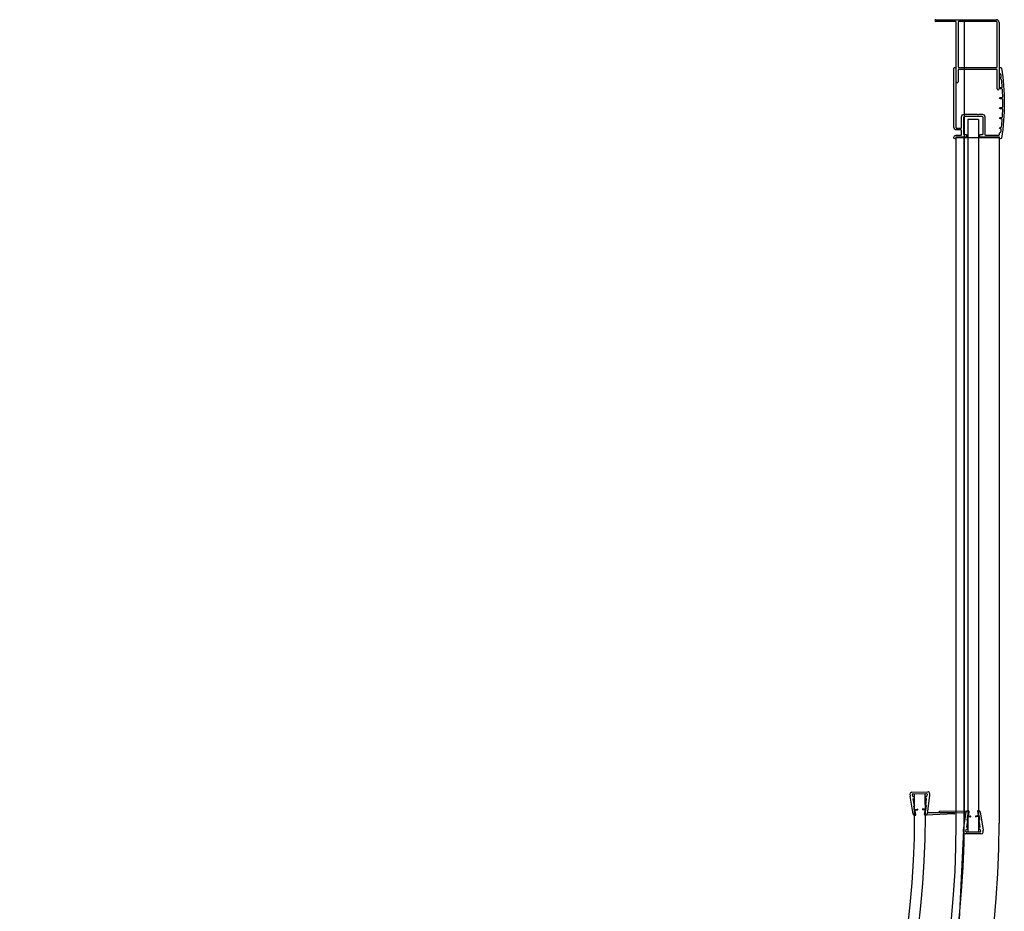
# Model space of a CAD drawing. Header units: millimetres. Extents: x 1733.284 to 1734.284, y 1511.923 to 1512.923.
# Tile 5 of 5: x 1733.732 to 1734.284, y 1512.423 to 1512.923. Entities that reach past the tile are written whole.
import ezdxf

# ---------------------------------------------------------------- set-up
doc = ezdxf.new("R2010")
doc.units = ezdxf.units.MM
doc.header["$LTSCALE"] = 0.2
doc.linetypes.add('CENTER', pattern=[50.800000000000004, 31.75, -6.35, 6.35, -6.35])
doc.layers.add('SANINDUSA', color=3, linetype='Continuous')

msp = doc.modelspace()

# ---------------------------------------------------------------- linework, layer by layer
at = {"layer": 'SANINDUSA'}
for p, q in [((1734.245381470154, 1512.922510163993), (1734.279381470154, 1512.922510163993)), ((1734.256381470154, 1512.921510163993), (1734.245381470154, 1512.921510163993)), ((1734.279381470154, 1512.921510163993), (1734.258381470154, 1512.921510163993)), ((1734.261381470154, 1512.922510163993), (1734.261381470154, 1512.474510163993)), ((1734.256881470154, 1512.88771374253), (1734.256881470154, 1512.921010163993)), ((1734.257881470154, 1512.921010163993), (1734.257881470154, 1512.89621374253)), ((1734.279881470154, 1512.89621374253), (1734.279881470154, 1512.921010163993)), ((1734.280881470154, 1512.921010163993), (1734.280881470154, 1512.883713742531)), ((1734.257881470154, 1512.89421374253), (1734.257881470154, 1512.88771374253)), ((1734.258381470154, 1512.89571374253), (1734.279381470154, 1512.89571374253)), ((1734.258381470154, 1512.89471374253), (1734.279381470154, 1512.89471374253)), ((1734.279881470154, 1512.883713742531), (1734.279881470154, 1512.89421374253)), ((1734.263381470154, 1512.866520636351), (1734.263381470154, 1512.466981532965)), ((1734.269381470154, 1512.866520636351), (1734.263381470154, 1512.866520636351)), ((1734.269381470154, 1512.866520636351), (1734.269381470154, 1512.466981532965)), ((1734.256881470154, 1512.471910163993), (1734.256881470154, 1512.85636374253)), ((1734.256881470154, 1512.85636374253), (1734.280881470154, 1512.85636374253)), ((1734.280881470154, 1512.85636374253), (1734.280881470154, 1512.471910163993)), ((1734.230919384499, 1512.488326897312), (1734.230943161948, 1512.487284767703)), ((1734.232706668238, 1512.477046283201), (1734.230954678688, 1512.487166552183)), ((1734.231896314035, 1512.489349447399), (1734.240893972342, 1512.489554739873)), ((1734.232529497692, 1512.486863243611), (1734.232330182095, 1512.488014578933)), ((1734.232529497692, 1512.486863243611), (1734.232753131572, 1512.486868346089)), ((1734.232618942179, 1512.488365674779), (1734.240216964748, 1512.488539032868)), ((1734.232736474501, 1512.485667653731), (1734.232780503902, 1512.485668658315)), ((1734.233412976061, 1512.481759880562), (1734.232736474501, 1512.485667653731)), ((1734.233418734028, 1512.488383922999), (1734.239417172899, 1512.488520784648)), ((1734.239725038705, 1512.481903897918), (1734.240222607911, 1512.485838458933)), ((1734.24015120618, 1512.487037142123), (1734.24037484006, 1512.487042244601)), ((1734.24017857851, 1512.485837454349), (1734.240222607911, 1512.485838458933)), ((1734.240521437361, 1512.488201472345), (1734.24037484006, 1512.487042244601)), ((1734.241934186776, 1512.487417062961), (1734.240645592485, 1512.477227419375)), ((1734.241916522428, 1512.488577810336), (1734.241940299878, 1512.487535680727)), ((1734.233018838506, 1512.481691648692), (1734.233412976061, 1512.481759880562)), ((1734.233504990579, 1512.478883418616), (1734.233018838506, 1512.481691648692)), ((1734.233385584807, 1512.479573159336), (1734.235060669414, 1512.479863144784)), ((1734.239852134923, 1512.479720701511), (1734.238165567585, 1512.479933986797)), ((1734.240121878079, 1512.481853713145), (1734.239725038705, 1512.481903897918)), ((1734.239764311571, 1512.479026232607), (1734.240121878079, 1512.481853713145)), ((1734.233453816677, 1512.479179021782), (1734.235128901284, 1512.479469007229)), ((1734.233504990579, 1512.478883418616), (1734.233899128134, 1512.478951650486)), ((1734.233513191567, 1512.476382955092), (1734.23399237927, 1512.47639388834)), ((1734.234281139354, 1512.476744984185), (1734.233899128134, 1512.478951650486)), ((1734.23980195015, 1512.479323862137), (1734.238115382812, 1512.479537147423)), ((1734.239086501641, 1512.476854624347), (1734.239367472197, 1512.47907641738)), ((1734.239764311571, 1512.479026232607), (1734.239367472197, 1512.47907641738)), ((1734.239390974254, 1512.476517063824), (1734.239870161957, 1512.476527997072)), ((1734.255662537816, 1512.477234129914), (1734.239870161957, 1512.476527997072)), ((1734.255651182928, 1512.477742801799), (1734.240711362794, 1512.477747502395)), ((1734.24720215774, 1512.478435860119), (1734.24720215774, 1512.47832696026)), ((1734.247397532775, 1512.478127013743), (1734.262333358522, 1512.477781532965)), ((1734.247397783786, 1512.478635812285), (1734.26320215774, 1512.478981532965)), ((1734.255853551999, 1512.477438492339), (1734.255851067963, 1512.477547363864)), ((1734.260890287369, 1512.468142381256), (1734.262410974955, 1512.478299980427)), ((1734.263250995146, 1512.476481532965), (1734.262829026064, 1512.473662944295)), ((1734.263147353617, 1512.475789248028), (1734.264828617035, 1512.475537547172)), ((1734.263681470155, 1512.478981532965), (1734.26320215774, 1512.478981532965)), ((1734.263206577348, 1512.476184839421), (1734.264887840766, 1512.475933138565)), ((1734.263250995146, 1512.476481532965), (1734.263646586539, 1512.476422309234)), ((1734.263978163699, 1512.478637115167), (1734.263646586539, 1512.476422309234)), ((1734.269556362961, 1512.476184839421), (1734.267875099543, 1512.475933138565)), ((1734.269615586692, 1512.475789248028), (1734.267934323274, 1512.475537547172)), ((1734.26878477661, 1512.478637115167), (1734.26911635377, 1512.476422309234)), ((1734.269560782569, 1512.478981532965), (1734.269081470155, 1512.478981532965)), ((1734.269511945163, 1512.476481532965), (1734.26911635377, 1512.476422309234)), ((1734.269511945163, 1512.476481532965), (1734.269933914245, 1512.473662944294)), ((1734.270351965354, 1512.478299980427), (1734.271872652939, 1512.468142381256)), ((1734.263224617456, 1512.473603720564), (1734.262637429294, 1512.469681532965)), ((1734.262681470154, 1512.469681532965), (1734.262637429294, 1512.469681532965)), ((1734.262829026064, 1512.473662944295), (1734.263224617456, 1512.473603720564)), ((1734.269933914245, 1512.473662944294), (1734.269538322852, 1512.473603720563)), ((1734.269538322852, 1512.473603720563), (1734.270125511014, 1512.469681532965)), ((1734.270125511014, 1512.469681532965), (1734.270081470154, 1512.469681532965)), ((1734.260881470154, 1512.466981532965), (1734.260881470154, 1512.468023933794)), ((1734.270881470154, 1512.465981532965), (1734.261881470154, 1512.465981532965)), ((1734.26228477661, 1512.467325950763), (1734.262457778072, 1512.468481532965)), ((1734.262681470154, 1512.468481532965), (1734.262457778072, 1512.468481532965)), ((1734.270181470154, 1512.466981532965), (1734.262581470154, 1512.466981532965)), ((1734.269381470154, 1512.466981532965), (1734.263381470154, 1512.466981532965)), ((1734.270305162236, 1512.468481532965), (1734.270081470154, 1512.468481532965)), ((1734.270305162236, 1512.468481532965), (1734.270478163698, 1512.467325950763)), ((1734.271881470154, 1512.466981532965), (1734.271881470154, 1512.468023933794))]:
    msp.add_line(p, q, dxfattribs=at)
at = {"layer": 'SANINDUSA', "linetype": 'CENTER', "ltscale": 20}
msp.add_line((1734.261381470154, 1512.471910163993), (1734.261381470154, 1512.85636374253), dxfattribs=at)
at = {"layer": 'SANINDUSA'}
msp.add_lwpolyline([(1734.281543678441, 1512.859315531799, 0.348056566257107), (1734.281902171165, 1512.859659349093, 0.002571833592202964), (1734.282061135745, 1512.860863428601, 0.4516543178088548), (1734.281664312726, 1512.86131374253), (1734.281581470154, 1512.86131374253, -1.000000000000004), (1734.281581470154, 1512.86211374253), (1734.281856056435, 1512.86211374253, 0.3816560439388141), (1734.282253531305, 1512.862468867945, 0.008538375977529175), (1734.282637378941, 1512.866482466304, 0.4373287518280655), (1734.282238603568, 1512.86691374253), (1734.281581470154, 1512.86691374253, -1.000000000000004), (1734.281581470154, 1512.86771374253), (1734.282353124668, 1512.86771374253, 0.3954060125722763), (1734.282752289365, 1512.868087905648, 0.008509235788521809), (1734.282943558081, 1512.872101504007, 0.4232050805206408), (1734.282543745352, 1512.87251374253), (1734.281581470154, 1512.87251374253, -1.000000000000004), (1734.281581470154, 1512.87331374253), (1734.282581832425, 1512.87331374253, 0.4092434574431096), (1734.282981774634, 1512.873706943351, 0.008499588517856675), (1734.282981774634, 1512.87772054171, 0.4092434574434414), (1734.282581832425, 1512.87811374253), (1734.281581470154, 1512.87811374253, -1.000000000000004), (1734.281581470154, 1512.87891374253), (1734.282543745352, 1512.87891374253, 0.4232050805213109), (1734.282943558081, 1512.879325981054, 0.008509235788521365), (1734.282752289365, 1512.883339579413, 0.3954060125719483), (1734.282353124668, 1512.883713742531), (1734.281581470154, 1512.883713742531, -1.000000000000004), (1734.281581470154, 1512.88451374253), (1734.282238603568, 1512.88451374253, 0.4373287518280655), (1734.282637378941, 1512.884945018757, 0.008538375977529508), (1734.282253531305, 1512.888958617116, 0.3816560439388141), (1734.281856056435, 1512.88931374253), (1734.281581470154, 1512.88931374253, -1.000000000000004), (1734.281581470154, 1512.890113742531), (1734.281664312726, 1512.890113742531, 0.4516543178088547), (1734.282061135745, 1512.89056405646, 0.002571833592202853), (1734.281902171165, 1512.891768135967, 0.3480565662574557), (1734.281543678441, 1512.892111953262, -0.3867637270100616), (1734.281181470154, 1512.892510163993), (1734.281181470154, 1512.89521374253, -0.9204921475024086), (1734.282174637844, 1512.89529611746, -0.08294161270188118), (1734.282174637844, 1512.8561313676, -0.9204921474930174), (1734.281181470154, 1512.85621374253), (1734.281181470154, 1512.856513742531, 0.4142135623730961), (1734.280981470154, 1512.85671374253), (1734.270331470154, 1512.85671374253, -0.4142135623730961), (1734.270131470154, 1512.85691374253), (1734.270131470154, 1512.85801374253, -0.4142135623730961), (1734.270331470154, 1512.85821374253), (1734.271581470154, 1512.85821374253, 0.4142135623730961), (1734.271881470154, 1512.85851374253), (1734.271881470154, 1512.86771374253, 0.4142135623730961), (1734.271381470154, 1512.86821374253), (1734.261381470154, 1512.86821374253, 0.4142135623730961), (1734.260881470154, 1512.86771374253), (1734.260881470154, 1512.85851374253, 0.4142135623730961), (1734.261181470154, 1512.85821374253), (1734.262431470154, 1512.85821374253, -0.4142135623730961), (1734.262631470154, 1512.85801374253), (1734.262631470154, 1512.85691374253, -0.4142135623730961), (1734.262431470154, 1512.85671374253), (1734.256781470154, 1512.85671374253, 0.4142135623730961), (1734.256581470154, 1512.856513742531), (1734.256581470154, 1512.85621374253, -0.9204921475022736), (1734.255588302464, 1512.8561313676), (1734.255588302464, 1512.856513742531, -0.4142135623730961), (1734.256788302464, 1512.85771374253), (1734.259381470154, 1512.85771374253, 0.4142135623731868), (1734.259881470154, 1512.85821374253), (1734.259881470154, 1512.860213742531, 0.414213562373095), (1734.259381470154, 1512.86071374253), (1734.257088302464, 1512.86071374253, -0.4142135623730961), (1734.255588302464, 1512.86221374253), (1734.255588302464, 1512.89529611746, -0.9204921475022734), (1734.256581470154, 1512.89521374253), (1734.256581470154, 1512.86221374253, 0.4142135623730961), (1734.257081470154, 1512.86171374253), (1734.259381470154, 1512.86171374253, 0.4142135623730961), (1734.259881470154, 1512.86221374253), (1734.259881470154, 1512.86801374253, -0.4142135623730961), (1734.261381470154, 1512.86951374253), (1734.268369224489, 1512.86951374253, -0.2015127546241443), (1734.26872629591, 1512.86936374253, 0.4200840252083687), (1734.269440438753, 1512.86936374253, -0.2015127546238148), (1734.269797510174, 1512.86951374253), (1734.271381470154, 1512.86951374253, -0.4142135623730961), (1734.272881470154, 1512.86801374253), (1734.272881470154, 1512.85821374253, 0.4142135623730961), (1734.273381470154, 1512.85771374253), (1734.280681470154, 1512.85771374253, 0.4142135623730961), (1734.281181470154, 1512.85821374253), (1734.281181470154, 1512.858917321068, -0.3867637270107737)], format="xyb", close=True, dxfattribs=at)
for centre, radius, start, end in [((1734.245381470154, 1512.922010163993), 0.0005, 90, 270), ((1734.256381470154, 1512.921010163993), 0.0005, 0, 90), ((1734.258381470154, 1512.921010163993), 0.0005, 90, 180), ((1734.279381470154, 1512.921010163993), 0.0015, 0, 90), ((1734.279381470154, 1512.921010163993), 0.0005, 0, 90), ((1734.258381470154, 1512.89621374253), 0.0005, 180, 270), ((1734.258381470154, 1512.89421374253), 0.0005, 90, 180), ((1734.279381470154, 1512.89621374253), 0.0005, 270, 0), ((1734.279381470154, 1512.89421374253), 0.0005, 0, 90), ((1734.257381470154, 1512.88771374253), 0.0005, 180, 0), ((1734.280381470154, 1512.883713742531), 0.0005, 180, 0), ((1733.724551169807, 1512.476773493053), 0.5090000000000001, 316.8070458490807, 1.307045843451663), ((1733.724551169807, 1512.476773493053), 0.515, 316.8070458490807, 1.307045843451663), ((1734.23191912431, 1512.488349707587), 0.001, 91.30704584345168, 181.3070458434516), ((1734.231742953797, 1512.487303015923), 0.0008000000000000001, 181.3070458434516, 189.8215242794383), ((1734.232625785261, 1512.488065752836), 0.0003, 91.30704584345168, 189.8215242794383), ((1734.232766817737, 1512.486268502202), 0.0006, 1.307045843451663, 91.30704584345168), ((1734.232766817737, 1512.486268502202), 0.0006, 271.3070458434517, 1.307045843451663), ((1734.240164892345, 1512.486437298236), 0.0006, 91.30704584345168, 181.3070458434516), ((1734.240164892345, 1512.486437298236), 0.0006, 181.3070458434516, 271.3070458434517), ((1734.240223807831, 1512.488239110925), 0.0003, 352.7925674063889, 91.30704584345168), ((1734.240916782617, 1512.488555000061), 0.001, 1.307045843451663, 91.30704584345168), ((1734.241140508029, 1512.487517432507), 0.0008000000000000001, 352.7925674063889, 1.307045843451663), ((1734.235094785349, 1512.479666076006), 0.0001999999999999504, 279.8215242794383, 99.82152427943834), ((1734.238140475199, 1512.47973556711), 0.0001999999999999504, 82.79256740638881, 262.7925674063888), ((1733.731881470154, 1512.474510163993), 0.5295, 270, 0), ((1734.233494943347, 1512.477182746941), 0.0008000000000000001, 189.8215242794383, 271.3070458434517), ((1734.233985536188, 1512.476693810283), 0.0003, 271.3070458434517, 9.821524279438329), ((1734.239384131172, 1512.476816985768), 0.0003, 172.7925674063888, 271.3070458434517), ((1734.239851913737, 1512.477327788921), 0.0008000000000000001, 271.3070458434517, 352.7925674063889), ((1734.24740215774, 1512.478435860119), 0.0002, 91.25314531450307, 180), ((1734.24740215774, 1512.47832696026), 0.0002, 180, 268.6749268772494), ((1734.255651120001, 1512.477542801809), 0.0002, 1.307045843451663, 89.981972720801), ((1734.255653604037, 1512.477433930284), 0.0002, 272.5601911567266, 1.307045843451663), ((1734.26320215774, 1512.478181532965), 0.0008000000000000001, 90, 171.4855215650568), ((1734.263681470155, 1512.478681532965), 0.0003, 351.4855215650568, 90), ((1734.2648582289, 1512.475735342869), 0.0001999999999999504, 261.4855215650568, 81.48552156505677), ((1734.267904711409, 1512.475735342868), 0.0001999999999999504, 98.51447843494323, 278.5144784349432), ((1734.269081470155, 1512.478681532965), 0.0003, 90, 188.5144784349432), ((1734.269560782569, 1512.478181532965), 0.0008000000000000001, 8.514478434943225, 90), ((1733.734481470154, 1512.471910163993), 0.5224, 270, 0), ((1733.734481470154, 1512.471910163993), 0.5464, 270, 0), ((1734.262681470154, 1512.469081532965), 0.0006, 0, 90), ((1734.262681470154, 1512.469081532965), 0.0006, 270, 0), ((1734.270081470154, 1512.469081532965), 0.0006, 90, 180), ((1734.270081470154, 1512.469081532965), 0.0006, 180, 270), ((1734.261681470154, 1512.468023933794), 0.0008000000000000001, 171.4855215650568, 180), ((1734.261881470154, 1512.466981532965), 0.001, 180, 270), ((1734.262581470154, 1512.467281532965), 0.0003, 171.4855215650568, 270), ((1734.270181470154, 1512.467281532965), 0.0003, 270, 8.514478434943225), ((1734.270881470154, 1512.466981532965), 0.001, 270, 0), ((1734.271081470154, 1512.468023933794), 0.0008000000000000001, 0, 8.514478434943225)]:
    msp.add_arc(centre, radius, start, end, dxfattribs=at)
at = {"layer": 'SANINDUSA', "linetype": 'CENTER', "ltscale": 20}
msp.add_arc((1733.734481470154, 1512.471910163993), 0.5269, 270, 0, dxfattribs=at)

doc.saveas('drawing.dxf')
